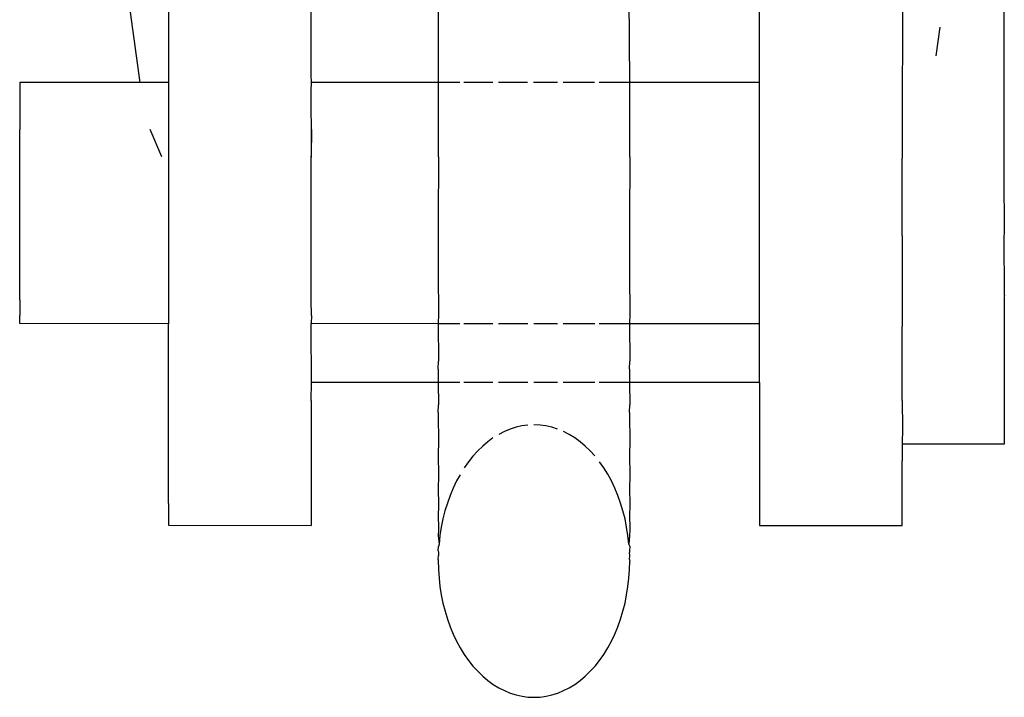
# Model space of a CAD drawing. Extents: x -126 to 132, y -96 to 94.
# Tile 5 of 12: x 0.7 to 2.024, y -22.618 to -21.706. Entities that reach past the tile are written whole.
import ezdxf

# ---------------------------------------------------------------- set-up
doc = ezdxf.new("R2010")
doc.units = 0
doc.header["$MEASUREMENT"] = 0
doc.layers.get('0').update_dxf_attribs({"linetype": 'CONTINUOUS'})

msp = doc.modelspace()

# ---------------------------------------------------------------- linework, layer by layer
for p, q in [((1.5206, -21.7905), (1.5178, -21.3751)), ((1.263, -21.7905), (1.263, -21.4983)), ((1.695, -21.7903), (1.6951, -21.5104)), ((0.8998, -21.5407), (0.8997, -21.7904)), ((1.0916, -21.7805), (1.0917, -21.62)), ((0.8615, -21.7905), (0.8488, -21.6956)), ((1.8876, -21.6934), (1.8873, -21.7525)), ((2.0244, -21.7525), (2.0241, -21.6936)), ((1.9375, -21.7159), (1.9324, -21.7542)), ((1.8876, -21.7542), (1.8869, -21.7805)), ((1.8873, -21.7525), (1.8876, -21.7542)), ((2.0241, -21.7542), (2.0244, -21.7525)), ((2.0244, -21.8263), (2.0241, -21.7542)), ((1.0922, -21.7905), (1.0916, -21.7805)), ((1.8869, -21.7805), (1.887, -21.8283)), ((0.8615, -21.7905), (0.6996, -21.7905)), ((0.6996, -21.7905), (0.6996, -21.8535)), ((0.8997, -21.7904), (0.8615, -21.7905)), ((0.8997, -21.7904), (0.8997, -22.1149)), ((1.0918, -21.8017), (1.0922, -21.7905)), ((1.263, -21.7905), (1.0922, -21.7905)), ((1.2919, -21.7903), (1.263, -21.7905)), ((1.2631, -21.8905), (1.263, -21.7905)), ((1.3363, -21.7903), (1.2973, -21.7903)), ((1.383, -21.7903), (1.3437, -21.7903)), ((1.4231, -21.7903), (1.3911, -21.7903)), ((1.4732, -21.7903), (1.4309, -21.7903)), ((1.5206, -21.7905), (1.4793, -21.7903)), ((1.695, -21.7903), (1.5206, -21.7905)), ((1.5206, -21.8905), (1.5206, -21.7905)), ((1.695, -22.1149), (1.695, -21.7903)), ((1.0918, -21.8232), (1.0918, -21.8017)), ((1.0923, -21.8535), (1.0918, -21.8232)), ((1.887, -21.8283), (1.8869, -21.892)), ((2.0241, -21.8283), (2.0244, -21.8263)), ((2.0244, -21.9088), (2.0241, -21.8283)), ((0.6997, -21.8895), (0.6996, -21.8535)), ((0.6996, -22.0828), (0.6996, -21.8535)), ((0.8908, -21.8905), (0.8753, -21.8535)), ((1.0923, -21.8535), (1.0919, -21.8895)), ((1.0923, -21.8905), (1.0923, -21.8535)), ((1.0916, -21.892), (1.0919, -21.8895)), ((1.0916, -21.892), (1.0923, -21.8905)), ((1.0918, -21.9318), (1.0916, -21.892)), ((1.2631, -21.8905), (1.2625, -21.9764)), ((1.5206, -21.8905), (1.52, -21.9764)), ((1.887, -21.9109), (1.8869, -21.892)), ((1.887, -21.9964), (1.887, -21.9109)), ((2.0241, -21.9109), (2.0244, -21.9088)), ((2.0245, -21.9942), (2.0241, -21.9109)), ((1.0918, -21.9745), (1.0918, -21.9318)), ((1.0916, -22.0074), (1.0918, -21.9745)), ((1.2625, -21.9764), (1.2625, -22.046)), ((1.52, -21.9764), (1.52, -22.0459)), ((1.887, -21.9964), (1.8869, -22.0073)), ((2.0241, -21.9963), (2.0245, -21.9942)), ((2.0245, -22.0768), (2.0241, -21.9963)), ((1.0918, -22.0157), (1.0916, -22.0074)), ((1.0918, -22.0828), (1.0918, -22.0157)), ((1.8869, -22.0073), (1.887, -22.0788)), ((1.2625, -22.046), (1.2631, -22.104)), ((1.52, -22.0459), (1.5206, -22.104)), ((0.6996, -22.0828), (0.6997, -22.104)), ((1.0923, -22.104), (1.0918, -22.0828)), ((1.887, -22.0788), (1.887, -22.1186)), ((2.0245, -22.0768), (2.0241, -22.0788)), ((2.0241, -22.0788), (2.0244, -22.1509)), ((0.6997, -22.1148), (0.6997, -22.104)), ((1.0923, -22.104), (1.0919, -22.1148)), ((1.2631, -22.104), (1.2625, -22.1129)), ((1.5206, -22.104), (1.5201, -22.1129)), ((0.8997, -22.1149), (0.6997, -22.1148)), ((0.8998, -22.357), (0.8997, -22.1149)), ((1.0917, -22.1187), (1.0919, -22.1148)), ((1.0923, -22.1939), (1.0917, -22.1187)), ((1.2625, -22.1149), (1.0919, -22.1148)), ((1.2625, -22.1129), (1.2625, -22.1149)), ((1.292, -22.1149), (1.2625, -22.1149)), ((1.2625, -22.1149), (1.263, -22.1655)), ((1.3364, -22.1149), (1.2973, -22.1149)), ((1.3831, -22.1149), (1.3438, -22.1149)), ((1.4232, -22.1149), (1.3912, -22.1149)), ((1.4733, -22.1149), (1.431, -22.1149)), ((1.5201, -22.1149), (1.4794, -22.1149)), ((1.5201, -22.1129), (1.5201, -22.1149)), ((1.695, -22.1149), (1.5201, -22.1149)), ((1.5201, -22.1149), (1.5206, -22.1654)), ((1.695, -22.1939), (1.695, -22.1149)), ((1.8871, -22.2128), (1.887, -22.1186)), ((2.0244, -22.1509), (2.0242, -22.1526)), ((2.0242, -22.1526), (2.0244, -22.2115)), ((1.2625, -22.1762), (1.263, -22.1655)), ((1.2625, -22.1762), (1.2625, -22.1939)), ((1.5201, -22.1761), (1.5206, -22.1654)), ((1.5201, -22.1761), (1.5201, -22.1939)), ((1.0917, -22.2183), (1.0923, -22.1939)), ((1.2625, -22.1939), (1.0923, -22.1939)), ((1.292, -22.1939), (1.2625, -22.1939)), ((1.2625, -22.1939), (1.263, -22.2243)), ((1.3364, -22.1939), (1.2974, -22.1939)), ((1.3831, -22.1939), (1.3438, -22.1939)), ((1.4232, -22.1939), (1.3912, -22.1939)), ((1.4733, -22.1939), (1.431, -22.1939)), ((1.5201, -22.1939), (1.4794, -22.1939)), ((1.695, -22.1939), (1.5201, -22.1939)), ((1.5201, -22.1939), (1.5206, -22.2243)), ((1.695, -22.1939), (1.6952, -22.3864)), ((1.887, -22.2183), (1.8871, -22.2128)), ((2.0244, -22.2115), (2.0242, -22.2128)), ((2.0242, -22.2128), (2.0243, -22.2771)), ((1.0917, -22.2183), (1.0919, -22.3864)), ((1.2626, -22.2345), (1.263, -22.2243)), ((1.5201, -22.2345), (1.5206, -22.2243)), ((1.887, -22.2183), (1.8875, -22.2553)), ((1.2626, -22.2345), (1.263, -22.2774)), ((1.5201, -22.2345), (1.5206, -22.2774)), ((1.3595, -22.2568), (1.3518, -22.26)), ((1.3674, -22.2543), (1.3595, -22.2568)), ((1.3754, -22.2525), (1.3674, -22.2543)), ((1.3831, -22.2515), (1.3754, -22.2525)), ((1.3997, -22.2514), (1.3916, -22.2511)), ((1.4077, -22.2525), (1.3997, -22.2514)), ((1.4157, -22.2543), (1.4077, -22.2525)), ((1.4233, -22.2567), (1.4157, -22.2543)), ((1.8875, -22.2553), (1.8872, -22.2769)), ((1.3364, -22.2687), (1.3295, -22.2737)), ((1.3518, -22.26), (1.3442, -22.2639)), ((1.439, -22.2639), (1.4314, -22.26)), ((1.4464, -22.2685), (1.439, -22.2639)), ((1.4536, -22.2737), (1.4464, -22.2685)), ((1.263, -22.2774), (1.2626, -22.2869)), ((1.3226, -22.2796), (1.3159, -22.2861)), ((1.3295, -22.2737), (1.3226, -22.2796)), ((1.4606, -22.2796), (1.4536, -22.2737)), ((1.4673, -22.2861), (1.4606, -22.2796)), ((1.5206, -22.2774), (1.5201, -22.2869)), ((1.8872, -22.2769), (1.8871, -22.2996)), ((2.0243, -22.2771), (1.8872, -22.2769)), ((1.2626, -22.2869), (1.263, -22.3237)), ((1.3095, -22.2931), (1.3034, -22.3007)), ((1.3159, -22.2861), (1.3095, -22.2931)), ((1.4734, -22.2928), (1.4673, -22.2861)), ((1.5201, -22.2869), (1.5205, -22.3237)), ((1.3034, -22.3007), (1.2977, -22.3089)), ((1.4855, -22.3089), (1.4797, -22.3007)), ((1.4908, -22.3175), (1.4855, -22.3089)), ((1.8872, -22.3864), (1.8871, -22.2996)), ((1.263, -22.3237), (1.2626, -22.3325)), ((1.2921, -22.3181), (1.2874, -22.3266)), ((1.4958, -22.3266), (1.4908, -22.3175)), ((1.5205, -22.3237), (1.5202, -22.3325)), ((1.2626, -22.3325), (1.263, -22.3625)), ((1.2828, -22.3362), (1.2787, -22.3461)), ((1.2874, -22.3266), (1.2828, -22.3362)), ((1.5003, -22.3361), (1.4958, -22.3266)), ((1.5044, -22.3461), (1.5003, -22.3361)), ((1.5202, -22.3325), (1.5205, -22.3624)), ((1.2787, -22.3461), (1.2751, -22.3563)), ((1.5081, -22.3563), (1.5044, -22.3461)), ((0.8998, -22.357), (0.9, -22.3861)), ((1.263, -22.3625), (1.2627, -22.3705)), ((1.2751, -22.3563), (1.2718, -22.3669)), ((1.5113, -22.3669), (1.5081, -22.3563)), ((1.5205, -22.3624), (1.5202, -22.3704)), ((1.2627, -22.3705), (1.2629, -22.3929)), ((1.2718, -22.3669), (1.2691, -22.3777)), ((1.5141, -22.3777), (1.5113, -22.3669)), ((1.5202, -22.3704), (1.5205, -22.3929)), ((0.9, -22.3861), (1.0919, -22.3864)), ((1.2669, -22.3888), (1.2651, -22.4)), ((1.2691, -22.3777), (1.2669, -22.3888)), ((1.5163, -22.3888), (1.5141, -22.3777)), ((1.5181, -22.4), (1.5163, -22.3888)), ((1.6952, -22.3864), (1.8872, -22.3864)), ((1.2629, -22.3929), (1.2627, -22.4001)), ((1.2627, -22.4001), (1.2638, -22.4114)), ((1.2651, -22.4), (1.2638, -22.4114)), ((1.5194, -22.4114), (1.5181, -22.4)), ((1.5203, -22.4), (1.5194, -22.4114)), ((1.5205, -22.3929), (1.5203, -22.4)), ((1.2627, -22.4208), (1.2629, -22.4146)), ((1.2638, -22.4114), (1.2629, -22.4146)), ((1.5204, -22.4145), (1.5194, -22.4114)), ((1.5204, -22.4145), (1.5203, -22.4208)), ((1.2627, -22.4208), (1.2631, -22.4229)), ((1.2628, -22.4323), (1.2629, -22.427)), ((1.2631, -22.4229), (1.2629, -22.427)), ((1.5203, -22.4208), (1.5201, -22.4229)), ((1.5204, -22.427), (1.5201, -22.4229)), ((1.5203, -22.4323), (1.5204, -22.427)), ((1.2628, -22.4323), (1.2628, -22.4344)), ((1.2628, -22.4344), (1.263, -22.4438)), ((1.5201, -22.4459), (1.5204, -22.4344)), ((1.5203, -22.4323), (1.5204, -22.4344)), ((1.263, -22.4438), (1.2631, -22.4459)), ((1.2631, -22.4459), (1.2638, -22.4574)), ((1.5194, -22.4574), (1.5201, -22.4459)), ((1.2638, -22.4574), (1.2651, -22.4687)), ((1.2651, -22.4687), (1.2669, -22.48)), ((1.5163, -22.48), (1.5181, -22.4687)), ((1.5181, -22.4687), (1.5194, -22.4574)), ((1.2669, -22.48), (1.2691, -22.491)), ((1.5141, -22.491), (1.5163, -22.48)), ((1.2691, -22.491), (1.2719, -22.5019)), ((1.5113, -22.5019), (1.5141, -22.491)), ((1.2719, -22.5019), (1.2751, -22.5125)), ((1.5081, -22.5124), (1.5113, -22.5019)), ((1.2751, -22.5125), (1.2788, -22.5227)), ((1.2788, -22.5227), (1.2829, -22.5326)), ((1.5003, -22.5326), (1.5045, -22.5227)), ((1.5045, -22.5227), (1.5081, -22.5124)), ((1.2829, -22.5326), (1.2874, -22.5422)), ((1.4958, -22.5421), (1.5003, -22.5326)), ((1.2874, -22.5422), (1.2924, -22.5513)), ((1.4908, -22.5512), (1.4958, -22.5421)), ((1.2924, -22.5513), (1.2977, -22.5599)), ((1.2977, -22.5599), (1.3035, -22.568)), ((1.4798, -22.568), (1.4855, -22.5599)), ((1.4855, -22.5599), (1.4908, -22.5512)), ((1.3035, -22.568), (1.3095, -22.5757)), ((1.3095, -22.5757), (1.3159, -22.5827)), ((1.4673, -22.5827), (1.4737, -22.5756)), ((1.4737, -22.5756), (1.4798, -22.568)), ((1.3159, -22.5827), (1.3226, -22.5892)), ((1.3226, -22.5892), (1.3296, -22.595)), ((1.4537, -22.595), (1.4606, -22.5892)), ((1.4606, -22.5892), (1.4673, -22.5827)), ((1.3296, -22.595), (1.3368, -22.6003)), ((1.3368, -22.6003), (1.3442, -22.6048)), ((1.439, -22.6048), (1.4464, -22.6003)), ((1.4464, -22.6003), (1.4537, -22.595)), ((1.3442, -22.6048), (1.3518, -22.6087)), ((1.3518, -22.6087), (1.3596, -22.612)), ((1.3596, -22.612), (1.3675, -22.6145)), ((1.3675, -22.6145), (1.3755, -22.6163)), ((1.4078, -22.6163), (1.4157, -22.6145)), ((1.4157, -22.6145), (1.4236, -22.612)), ((1.4236, -22.612), (1.4314, -22.6087)), ((1.4314, -22.6087), (1.439, -22.6048)), ((1.3755, -22.6163), (1.3835, -22.6174)), ((1.3835, -22.6174), (1.3916, -22.6177)), ((1.3916, -22.6177), (1.3997, -22.6174)), ((1.3997, -22.6174), (1.4078, -22.6163))]:
    msp.add_line(p, q)

doc.saveas('drawing.dxf')
